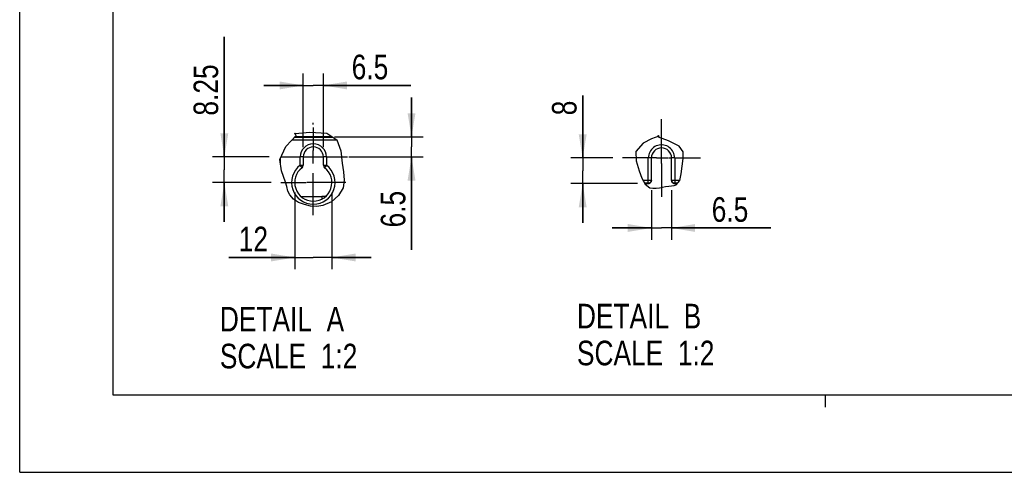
# Model space of a CAD drawing. Header units: inches. Extents: x 0 to 82.7, y 0 to 58.5.
# Tile 1 of 60: x 0 to 31.3, y 0 to 14.4. Entities that reach past the tile are written whole.
import ezdxf

# ---------------------------------------------------------------- set-up
doc = ezdxf.new("R2010")
doc.units = ezdxf.units.IN
doc.header["$LTSCALE"] = 4.547244
doc.header["$MEASUREMENT"] = 0
doc.linetypes.add('CENTER', pattern=[0.6, 0.375, -0.075, 0.075, -0.075])
doc.layers.get('0').update_dxf_attribs({"linetype": 'CONTINUOUS'})
doc.layers.add('DEFAULT_1', color=7, linetype='CENTER')
doc.styles.get("Standard").update_dxf_attribs({"font": 'txt', "width": 0.8})
doc.dimstyles.new('DIMSTYLE_3', dxfattribs={"dimtxt": 0.78125, "dimasz": 0.75, "dimexe": 0.18, "dimexo": 0.0625, "dimgap": 0.09, "dimtad": 1, "dimlfac": 0.4, "dimzin": 4, "dimdsep": 46, "dimtxsty": 'STANDARD', "dimblk": '_FILLED', "dimblk1": '_FILLED', "dimblk2": '_FILLED', "dimcen": 0.09, "dimadec": 0, "dimazin": 0, "dimtfac": 1, "dimtofl": 0, "dimtmove": 0, "dimatfit": 3, "dimldrblk": '_FILLED', "dimfxl": 1, "dimtolj": 1, "dimtzin": 4, "dimarcsym": 0})
doc.dimstyles.new('DIMSTYLE_4', dxfattribs={"dimtxt": 0.78125, "dimasz": 0.75, "dimexe": 0.18, "dimexo": 0.0625, "dimgap": 0.09, "dimtad": 1, "dimdec": 1, "dimlfac": 0.4, "dimzin": 4, "dimdsep": 46, "dimtxsty": 'STANDARD', "dimblk": '_FILLED', "dimblk1": '_FILLED', "dimblk2": '_FILLED', "dimcen": 0.09, "dimadec": 0, "dimazin": 0, "dimtfac": 1, "dimtdec": 1, "dimtofl": 0, "dimtmove": 0, "dimatfit": 3, "dimldrblk": '_FILLED', "dimfxl": 1, "dimtolj": 1, "dimtzin": 4, "dimarcsym": 0})
doc.dimstyles.new('DIMSTYLE_5', dxfattribs={"dimtxt": 0.78125, "dimasz": 0.75, "dimexe": 0.18, "dimexo": 0.0625, "dimgap": 0.09, "dimtad": 1, "dimdec": 0, "dimlfac": 0.4, "dimzin": 4, "dimdsep": 46, "dimtxsty": 'STANDARD', "dimblk": '_FILLED', "dimblk1": '_FILLED', "dimblk2": '_FILLED', "dimcen": 0.09, "dimadec": 0, "dimazin": 0, "dimtfac": 1, "dimtdec": 0, "dimtofl": 0, "dimtmove": 0, "dimatfit": 3, "dimldrblk": '_FILLED', "dimfxl": 1, "dimtolj": 1, "dimtzin": 4, "dimarcsym": 0})

# ---------------------------------------------------------------- blocks, each defined once
blk = doc.blocks.new('_FILLED')
at = {"color": 0, "linetype": 'BYBLOCK'}
blk.add_solid([(0, 0), (-1, 0.167), (-1, -0.167)], dxfattribs=at)
blk = doc.blocks.new('*D15')
at = {"color": 7, "linetype": 'CONTINUOUS'}
for p, q in [((6.499, 10.009), (6.499, 13.822)), ((6.499, 13.822), (6.499, 9.603)), ((7.927, 10.009), (6.124, 10.009)), ((6.499, 7.947), (6.499, 9.603)), ((7.991, 9.197), (6.124, 9.197)), ((6.499, 9.197), (6.499, 7.947))]:
    blk.add_line(p, q, dxfattribs=at)
at = {"color": 7, "linetype": 'CONTINUOUS', "xscale": 0.75, "yscale": 0.75, "zscale": 0.75}
for p, rotation in [((6.499, 10.009), 270), ((6.499, 9.197), 90)]:
    blk.add_blockref('_FILLED', p, dxfattribs=dict(at, rotation=rotation))
at = {"color": 7, "linetype": 'CONTINUOUS', "insert": (5.522, 11.322), "char_height": 0.7812, "width": 2.5, "attachment_point": 1, "rotation": 90, "line_spacing_factor": 0.9}
blk.add_mtext('8.25', dxfattribs=at)
blk = doc.blocks.new('*D16')
at = {"color": 7, "linetype": 'CONTINUOUS'}
for p, q in [((9.006, 10.322), (9.006, 12.655)), ((9.645, 10.322), (9.645, 12.655)), ((9.006, 12.28), (7.756, 12.28)), ((7.756, 12.28), (9.325, 12.28)), ((12.419, 12.28), (9.325, 12.28)), ((9.645, 12.28), (12.419, 12.28))]:
    blk.add_line(p, q, dxfattribs=at)
at = {"color": 7, "linetype": 'CONTINUOUS', "xscale": 0.75, "yscale": 0.75, "zscale": 0.75}
blk.add_blockref('_FILLED', (9.006, 12.28), dxfattribs=at)
at = {"color": 7, "linetype": 'CONTINUOUS', "xscale": 0.75, "yscale": 0.75, "zscale": 0.75, "rotation": 180}
blk.add_blockref('_FILLED', (9.645, 12.28), dxfattribs=at)
at = {"color": 7, "linetype": 'CONTINUOUS', "insert": (10.544, 13.256), "char_height": 0.7812, "width": 1.875, "attachment_point": 1, "line_spacing_factor": 0.9}
blk.add_mtext('6.5', dxfattribs=at)
blk = doc.blocks.new('*D17')
at = {"color": 7, "linetype": 'CONTINUOUS'}
for p, q in [((12.444, 10.649), (12.444, 11.899)), ((12.444, 11.899), (12.444, 10.329)), ((9.993, 10.649), (12.819, 10.649)), ((12.444, 7.059), (12.444, 10.329)), ((10.453, 10.009), (12.819, 10.009)), ((12.444, 10.009), (12.444, 7.059))]:
    blk.add_line(p, q, dxfattribs=at)
at = {"color": 7, "linetype": 'CONTINUOUS', "xscale": 0.75, "yscale": 0.75, "zscale": 0.75}
for p, rotation in [((12.444, 10.649), 270), ((12.444, 10.009), 90)]:
    blk.add_blockref('_FILLED', p, dxfattribs=dict(at, rotation=rotation))
at = {"color": 7, "linetype": 'CONTINUOUS', "insert": (11.467, 8.934), "char_height": 0.7812, "width": 1.875, "attachment_point": 3, "rotation": 90, "line_spacing_factor": 0.9}
blk.add_mtext('6.5', dxfattribs=at)
blk = doc.blocks.new('*D18')
at = {"color": 7, "linetype": 'CONTINUOUS'}
for p, q in [((17.88, 9.977), (17.88, 11.957)), ((17.88, 11.957), (17.88, 9.571)), ((18.833, 9.977), (17.505, 9.977)), ((17.88, 7.915), (17.88, 9.571)), ((19.62, 9.165), (17.505, 9.165)), ((17.88, 9.165), (17.88, 7.915))]:
    blk.add_line(p, q, dxfattribs=at)
at = {"color": 7, "linetype": 'CONTINUOUS', "xscale": 0.75, "yscale": 0.75, "zscale": 0.75}
for p, rotation in [((17.88, 9.977), 270), ((17.88, 9.165), 90)]:
    blk.add_blockref('_FILLED', p, dxfattribs=dict(at, rotation=rotation))
at = {"color": 7, "linetype": 'CONTINUOUS', "insert": (16.904, 11.332), "char_height": 0.781, "width": 0.625, "attachment_point": 1, "rotation": 90, "line_spacing_factor": 0.9}
blk.add_mtext('8', dxfattribs=at)
blk = doc.blocks.new('*D19')
at = {"color": 7, "linetype": 'CONTINUOUS'}
for p, q in [((20.063, 8.959), (20.063, 7.381)), ((20.702, 8.959), (20.702, 7.381)), ((20.063, 7.756), (18.813, 7.756)), ((18.813, 7.756), (20.383, 7.756)), ((23.853, 7.756), (20.383, 7.756)), ((20.702, 7.756), (23.853, 7.756))]:
    blk.add_line(p, q, dxfattribs=at)
at = {"color": 7, "linetype": 'CONTINUOUS', "xscale": 0.75, "yscale": 0.75, "zscale": 0.75}
blk.add_blockref('_FILLED', (20.063, 7.756), dxfattribs=at)
at = {"color": 7, "linetype": 'CONTINUOUS', "xscale": 0.75, "yscale": 0.75, "zscale": 0.75, "rotation": 180}
blk.add_blockref('_FILLED', (20.702, 7.756), dxfattribs=at)
at = {"color": 7, "linetype": 'CONTINUOUS', "insert": (21.978, 8.733), "char_height": 0.7812, "width": 1.875, "attachment_point": 1, "line_spacing_factor": 0.9}
blk.add_mtext('6.5', dxfattribs=at)
blk = doc.blocks.new('*D20')
at = {"color": 7, "linetype": 'CONTINUOUS'}
for p, q in [((8.735, 8.885), (8.735, 6.444)), ((9.916, 8.884), (9.916, 6.444)), ((8.735, 6.819), (6.638, 6.819)), ((6.638, 6.819), (9.325, 6.819)), ((11.166, 6.819), (9.325, 6.819)), ((9.916, 6.819), (11.166, 6.819))]:
    blk.add_line(p, q, dxfattribs=at)
at = {"color": 7, "linetype": 'CONTINUOUS', "xscale": 0.75, "yscale": 0.75, "zscale": 0.75}
blk.add_blockref('_FILLED', (8.735, 6.819), dxfattribs=at)
at = {"color": 7, "linetype": 'CONTINUOUS', "xscale": 0.75, "yscale": 0.75, "zscale": 0.75, "rotation": 180}
blk.add_blockref('_FILLED', (9.916, 6.819), dxfattribs=at)
at = {"color": 7, "linetype": 'CONTINUOUS', "insert": (7.888, 7.795), "char_height": 0.7812, "width": 1.25, "attachment_point": 3, "line_spacing_factor": 0.9}
blk.add_mtext('12', dxfattribs=at)

msp = doc.modelspace()

# ---------------------------------------------------------------- linework, layer by layer
at = {"color": 7, "linetype": 'CONTINUOUS'}
for p, q in [((0, 0), (0, 58.465)), ((2.953, 56.004), (2.953, 2.461)), ((8.636, 10.537), (8.78, 10.694)), ((8.727, 10.746), (8.744, 10.755)), ((8.735, 10.747), (8.727, 10.746)), ((8.732, 10.641), (9.937, 10.641)), ((8.743, 10.749), (8.735, 10.747)), ((9.924, 10.649), (8.739, 10.649)), ((8.751, 10.749), (8.743, 10.749)), ((8.744, 10.755), (9.212, 10.798)), ((8.78, 10.694), (8.751, 10.749)), ((9.212, 10.798), (9.752, 10.762)), ((9.752, 10.762), (10.077, 10.549)), ((20.293, 10.672), (20.068, 10.58)), ((20.276, 10.694), (20.281, 10.695)), ((20.286, 10.636), (20.276, 10.694)), ((20.281, 10.695), (20.285, 10.695)), ((20.285, 10.695), (20.29, 10.696)), ((20.608, 10.522), (20.286, 10.636)), ((20.29, 10.696), (20.293, 10.672)), ((8.259, 9.932), (8.448, 10.338)), ((8.448, 10.338), (8.636, 10.537)), ((10.08, 10.543), (8.641, 10.543)), ((10.077, 10.549), (10.198, 10.205)), ((19.796, 10.445), (19.572, 10.184)), ((20.068, 10.58), (19.796, 10.445)), ((20.947, 10.356), (20.608, 10.522)), ((21.073, 10.173), (20.947, 10.356)), ((8.907, 9.745), (8.907, 10.009)), ((9.006, 10.009), (8.907, 10.009)), ((9.006, 10.009), (9.006, 9.745)), ((9.119, 10.009), (9.465, 10.009)), ((9.325, 9.802), (9.325, 10.216)), ((9.645, 9.745), (9.645, 10.01)), ((9.744, 10.009), (9.645, 10.009)), ((9.744, 10.009), (9.744, 9.745)), ((10.198, 10.205), (10.242, 9.813)), ((19.572, 10.184), (19.573, 9.886)), ((20.383, 9.804), (20.383, 10.122)), ((21.076, 9.959), (21.073, 10.173)), ((8.315, 9.569), (8.259, 9.932)), ((8.276, 9.969), (8.276, 9.82)), ((8.967, 9.666), (8.907, 9.745)), ((8.907, 9.745), (9.006, 9.745)), ((9.645, 9.745), (9.744, 9.745)), ((9.744, 9.745), (9.685, 9.667)), ((10.242, 9.813), (10.283, 9.536)), ((19.573, 9.886), (19.678, 9.567)), ((20.063, 9.977), (19.964, 9.977)), ((19.964, 9.165), (19.964, 9.974)), ((20.063, 9.264), (20.063, 9.977)), ((20.223, 9.977), (20.589, 9.977)), ((20.801, 9.977), (20.702, 9.977)), ((20.702, 9.264), (20.702, 9.977)), ((20.801, 9.979), (20.801, 9.165)), ((21.008, 9.475), (21.035, 9.718)), ((21.035, 9.718), (21.076, 9.959)), ((8.443, 9.209), (8.315, 9.569)), ((10.283, 9.536), (10.308, 9.276)), ((19.678, 9.567), (19.762, 9.34)), ((20.963, 9.262), (21.008, 9.475)), ((21.008, 9.481), (21.009, 9.481)), ((8.479, 9.067), (8.443, 9.209)), ((9.478, 9.197), (9.119, 9.197)), ((10.308, 9.276), (10.273, 9.032)), ((19.762, 9.34), (19.865, 9.149)), ((19.799, 9.272), (20.063, 9.272)), ((19.964, 9.174), (19.852, 9.174)), ((19.857, 9.165), (19.964, 9.165)), ((19.865, 9.149), (20.015, 9.034)), ((20.416, 9.05), (20.515, 9.07)), ((20.515, 9.07), (20.616, 9.087)), ((20.616, 9.087), (20.699, 9.095)), ((20.699, 9.095), (20.78, 9.106)), ((20.702, 9.272), (20.965, 9.272)), ((20.702, 9.264), (20.704, 9.25)), ((20.706, 9.238), (20.71, 9.226)), ((20.78, 9.106), (20.85, 9.128)), ((20.889, 9.174), (20.801, 9.174)), ((20.801, 9.165), (20.881, 9.165)), ((20.85, 9.128), (20.963, 9.262)), ((8.517, 8.929), (8.479, 9.067)), ((8.574, 8.803), (8.517, 8.929)), ((8.695, 8.669), (8.574, 8.803)), ((10.13, 8.787), (9.903, 8.589)), ((10.273, 9.032), (10.13, 8.787)), ((20.015, 9.034), (20.109, 9.016)), ((20.109, 9.016), (20.212, 9.017)), ((20.212, 9.017), (20.316, 9.03)), ((20.316, 9.03), (20.416, 9.05)), ((8.857, 8.569), (8.695, 8.669)), ((9.04, 8.497), (8.857, 8.569)), ((8.94, 8.75), (9.597, 8.75)), ((9.238, 8.45), (9.04, 8.497)), ((9.435, 8.437), (9.238, 8.45)), ((9.63, 8.466), (9.435, 8.437)), ((9.639, 8.752), (9.597, 8.75)), ((9.597, 8.75), (9.597, 8.674)), ((9.903, 8.589), (9.63, 8.466)), ((2.953, 2.461), (79.724, 2.461)), ((25.591, 2.067), (25.591, 2.461)), ((0, 0), (82.677, 0))]:
    msp.add_line(p, q, dxfattribs=at)
for points in [[(20.801, 9.979), (20.797, 10.029), (20.789, 10.077), (20.775, 10.123), (20.755, 10.167), (20.73, 10.209), (20.701, 10.248), (20.668, 10.282), (20.631, 10.313), (20.591, 10.34), (20.548, 10.361), (20.502, 10.378), (20.454, 10.389), (20.406, 10.394), (20.357, 10.394), (20.309, 10.389), (20.262, 10.377), (20.216, 10.36), (20.173, 10.339), (20.133, 10.312), (20.096, 10.281), (20.062, 10.246), (20.033, 10.207), (20.009, 10.164), (19.989, 10.119), (19.976, 10.073), (19.967, 10.024), (19.964, 9.974)], [(20.063, 9.272), (20.062, 9.259), (20.059, 9.247), (20.055, 9.234), (20.05, 9.223), (20.042, 9.212), (20.034, 9.202), (20.024, 9.194), (20.014, 9.187), (20.002, 9.181), (19.99, 9.177), (19.977, 9.174), (19.964, 9.174)], [(19.964, 9.165), (19.978, 9.166), (19.99, 9.169), (20.002, 9.173), (20.014, 9.178), (20.024, 9.186), (20.034, 9.194), (20.042, 9.204), (20.049, 9.214), (20.055, 9.226), (20.059, 9.238), (20.062, 9.25), (20.063, 9.264)], [(20.706, 9.238), (20.703, 9.259), (20.702, 9.272)], [(20.801, 9.174), (20.788, 9.174), (20.775, 9.177), (20.763, 9.181), (20.752, 9.187), (20.741, 9.194), (20.731, 9.202), (20.723, 9.212), (20.716, 9.223), (20.71, 9.234), (20.706, 9.247)], [(20.71, 9.226), (20.716, 9.214), (20.723, 9.204), (20.731, 9.194), (20.741, 9.186), (20.752, 9.178), (20.763, 9.173), (20.775, 9.169), (20.788, 9.166), (20.801, 9.165)], [(9.74, 8.777), (9.717, 8.769), (9.679, 8.759), (9.639, 8.752)]]:
    msp.add_lwpolyline(points, dxfattribs=at)
for centre, radius, start, end in [((9.325, 10.009), 0.418, 360, 180), ((9.325, 10.009), 0.32, 0.1155, 180.0006), ((20.383, 9.977), 0.32, 0.0813, 180), ((9.325, 9.197), 0.689, 127.3832, 52.6168), ((8.907, 9.745), 0.0984, 307.3832, 0), ((9.744, 9.745), 0.0984, 180, 232.6168), ((9.325, 9.197), 0.591, 127.3832, 52.6168)]:
    msp.add_arc(centre, radius, start, end, dxfattribs=at)
at = {"layer": 'DEFAULT_1', "color": 7, "linetype": 'CENTER'}
for p, q in [((9.325, 11.043), (9.325, 11.095)), ((20.383, 10.122), (20.383, 11.214)), ((9.325, 10.943), (9.325, 10.219)), ((8.292, 10.009), (8.907, 10.009)), ((9.006, 10.009), (9.109, 10.009)), ((9.465, 10.009), (9.645, 10.009)), ((9.744, 10.009), (10.412, 10.009)), ((19.964, 9.977), (19.146, 9.977)), ((20.223, 9.977), (20.063, 9.977)), ((20.383, 9.804), (20.383, 8.74)), ((20.608, 9.977), (20.702, 9.977)), ((20.801, 9.977), (21.619, 9.977)), ((9.325, 8.164), (9.325, 9.497)), ((8.292, 9.197), (9.098, 9.197)), ((10.359, 9.197), (9.478, 9.197))]:
    msp.add_line(p, q, dxfattribs=at)

# ---------------------------------------------------------------- texts
at = {"color": 7, "linetype": 'CONTINUOUS', "char_height": 0.7812, "width": 6.25, "attachment_point": 1, "line_spacing_factor": 0.9}
for s, insert in [('DETAIL  B\\PSCALE  1:2', (17.697, 5.349)), ('DETAIL  A\\PSCALE  1:2', (6.357, 5.252))]:
    msp.add_mtext(s, dxfattribs=dict(at, insert=insert))

# ---------------------------------------------------------------- dimensions: what is measured, and where the dimension line sits
at = {"color": 7, "linetype": 'CONTINUOUS'}
for base, p1, p2, angle, dimstyle, picture, middle in [((6.499, 10.009), (7.991, 9.197), (7.927, 10.009), 90, 'DIMSTYLE_3', '*D15', (5.913, 12.572)), ((12.444, 10.649), (10.453, 10.009), (9.993, 10.649), 90, 'DIMSTYLE_4', '*D17', (12.698, 6.32)), ((17.88, 9.165), (18.833, 9.977), (19.62, 9.165), 270, 'DIMSTYLE_5', '*D18', (17.294, 11.644)), ((8.735, 6.819), (9.916, 8.884), (8.735, 8.885), 180, 'DIMSTYLE_4', '*D20', (6.013, 7.405))]:
    dim = msp.add_linear_dim(base=base, p1=p1, p2=p2, angle=angle, dimstyle=dimstyle, dxfattribs=at)
    dim.commit()
    dim.dimension.update_dxf_attribs({"geometry": picture, "text_midpoint": middle, "dimtype": 160})
for base, p1, p2, picture, middle in [((9.645, 12.28), (9.006, 10.322), (9.645, 10.322), '*D16', (11.481, 12.866)), ((20.702, 7.756), (20.063, 8.959), (20.702, 8.959), '*D19', (22.916, 8.342))]:
    dim = msp.add_linear_dim(base=base, p1=p1, p2=p2, dimstyle='DIMSTYLE_4', dxfattribs=at)
    dim.commit()
    dim.dimension.update_dxf_attribs({"geometry": picture, "text_midpoint": middle, "dimtype": 160})

doc.saveas('drawing.dxf')
